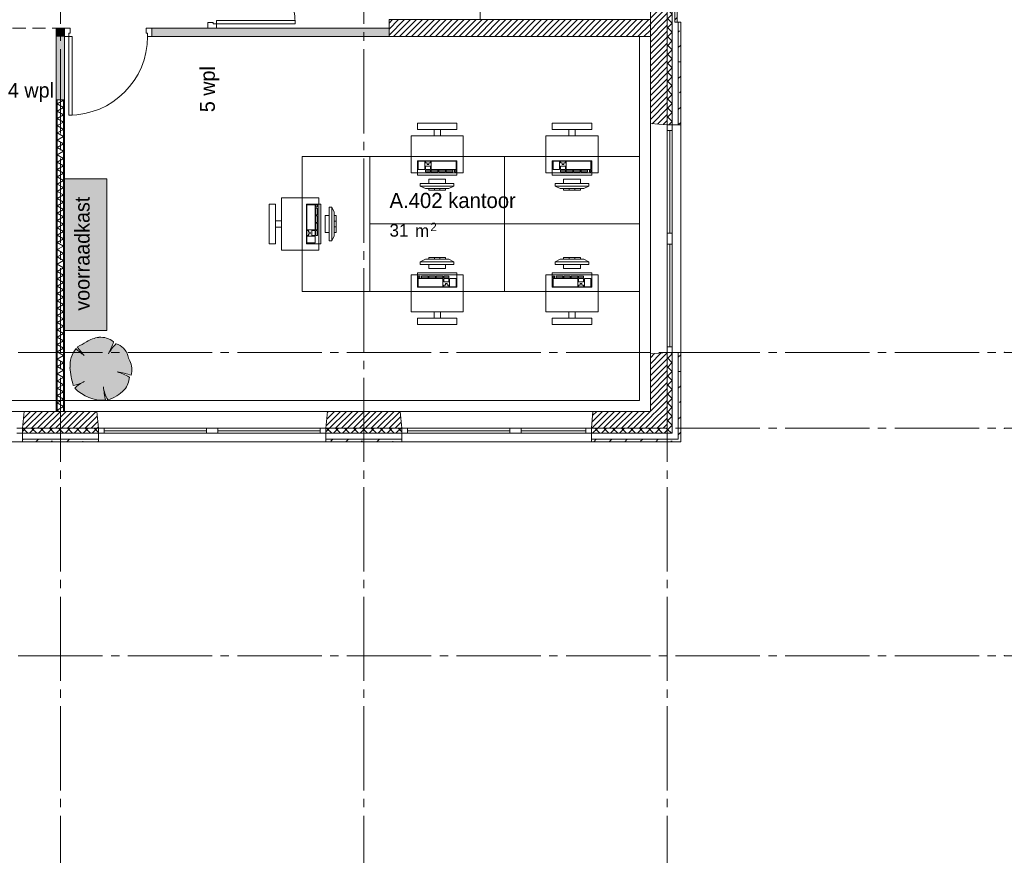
# Paper-space layout '19061B VOn 012b Plattegrond tweede verdieping' of a CAD drawing. Header units: millimetres. Extents: x 10 to 1052, y 0 to 594.
# Tile 44 of 50: x 734 to 851, y 291 to 390. Entities that reach past the tile are written whole.
import ezdxf
from ezdxf.xclip import XClip

# ---------------------------------------------------------------- set-up
doc = ezdxf.new("R2010")
doc.units = ezdxf.units.MM
doc.header["$MEASUREMENT"] = 0
doc.header["$XCLIPFRAME"] = 0
doc.linetypes.add('B0204', pattern=[13, 10, -1, 1, -1])
doc.linetypes.add('B0701', pattern=[2.3412, 1.56, -0.7812])
for name, color, linetype in [('21 Buitenwanden', 7, 'Continuous'), ('21 Buitenwanden Doorsnede-arcering', 7, 'Continuous'), ('21 Buitenwanden Laagscheidingslijnen', 7, 'Continuous'), ('21 Buitenwanden Ramen', 7, 'Continuous'), ('22 C Binnenwanden', 7, 'Continuous'), ('22 C Binnenwanden Doorsnede-arcering', 7, 'Continuous'), ('23 Vloeren', 7, 'Continuous'), ('67 Radiatoren - lijn', 7, 'Continuous'), ('82 Interieur', 7, 'Continuous'), ('A Stramien', 7, 'Continuous'), ('New_21 Vliesgevels', 7, 'Continuous'), ('New_21 Vliesgevels Deuren', 7, 'Continuous'), ('New_21 Vliesgevels Doorsnede-arcering', 7, 'Continuous'), ('New_22 NC Binnenwanden', 7, 'Continuous'), ('New_22 NC Binnenwanden Doorsnede-arcering', 7, 'Continuous'), ('New_22 NC Binnenwanden Laagscheidingslijnen', 7, 'Continuous'), ('New_79 Vaste inrichting', 7, 'Continuous'), ('New_79 Vaste inrichting 2D arcering', 7, 'Continuous'), ('New_82 Interieur', 7, 'Continuous'), ('New_82 Interieur 2D arcering', 7, 'Continuous'), ('New_Z Ruimtebenaming', 7, 'Continuous'), ('Z Ruimtebenaming', 7, 'Continuous')]:
    doc.layers.add(name, color=color, linetype=linetype)
doc.styles.add('GENERATED_STYLE_2', font='txt')
doc.styles.add('GENERATED_STYLE_5', font='txt')
pattern_1 = [(45, (162.76037, 134.7577), (-0.3535534, 0.3535534), [])]
pattern_2 = [(45, (162.7604, 134.7577), (-1.838478, 1.838478), []), (45, (161.8411, 135.677), (-1.838478, 1.838478), [1.95, -0.65, 0, -0.65])]
pattern_3 = [(45, (162.7604, 134.7577), (-0.5303301, 0.5303301), []), (135, (162.7604, 134.7577), (0.5303301, 0.5303301), [])]
pattern_4 = [(135, (162.7604, 134.7577), (0.5303301, 0.5303301), []), (225, (162.7604, 134.7577), (-0.5303301, 0.5303301), [])]
pattern_5 = [(180, (162.7604, 134.7577), (0, 2), [])]

# ---------------------------------------------------------------- blocks, each defined once
blk = doc.blocks.new('*X96')
at = {"layer": 'New_22 NC Binnenwanden Doorsnede-arcering', "color": 7, "linetype": 'Continuous', "lineweight": 0}
for p, q in [((739.14, 380.71), (738.39, 380.28)), ((739.14, 379.84), (738.39, 380.28)), ((739.14, 379.84), (738.39, 379.41)), ((739.14, 380.71), (739.05, 380.76)), ((739.14, 378.98), (738.39, 379.41)), ((739.14, 378.98), (738.39, 378.54)), ((739.14, 378.11), (738.39, 378.54)), ((739.14, 378.11), (738.39, 377.68)), ((739.14, 377.24), (738.39, 377.68)), ((739.14, 377.24), (738.39, 376.81)), ((739.14, 376.38), (738.39, 376.81)), ((739.14, 376.38), (738.39, 375.95)), ((739.14, 375.51), (738.39, 375.95)), ((739.14, 375.51), (738.39, 375.08)), ((739.14, 374.65), (738.39, 375.08)), ((739.14, 374.65), (738.39, 374.21)), ((739.14, 373.78), (738.39, 374.21)), ((739.14, 373.78), (738.39, 373.35)), ((739.14, 372.91), (738.39, 373.35)), ((739.14, 372.91), (738.39, 372.48)), ((739.14, 372.05), (738.39, 372.48)), ((739.14, 372.05), (738.39, 371.62)), ((739.14, 371.18), (738.39, 371.62)), ((739.14, 371.18), (738.39, 370.75)), ((739.14, 370.32), (738.39, 370.75)), ((739.14, 370.32), (738.39, 369.88)), ((739.14, 369.45), (738.39, 369.88)), ((739.14, 369.45), (738.39, 369.02)), ((739.14, 368.58), (738.39, 369.02)), ((739.14, 368.58), (738.39, 368.15)), ((739.14, 367.72), (738.39, 368.15)), ((739.14, 367.72), (738.39, 367.29)), ((739.14, 366.85), (738.39, 367.29)), ((739.14, 366.85), (738.39, 366.42)), ((739.14, 365.99), (738.39, 366.42)), ((739.14, 365.99), (738.39, 365.55)), ((739.14, 365.12), (738.39, 365.55)), ((739.14, 365.12), (738.39, 364.69)), ((739.14, 364.25), (738.39, 364.69)), ((739.14, 364.25), (738.39, 363.82)), ((739.14, 363.39), (738.39, 363.82)), ((739.14, 363.39), (738.39, 362.96)), ((739.14, 362.52), (738.39, 362.96)), ((739.14, 362.52), (738.39, 362.09)), ((739.14, 361.66), (738.39, 362.09)), ((739.14, 361.66), (738.39, 361.22)), ((739.14, 360.79), (738.39, 361.22)), ((739.14, 360.79), (738.39, 360.36)), ((739.14, 359.92), (738.39, 360.36)), ((739.14, 359.92), (738.39, 359.49)), ((739.14, 359.06), (738.39, 359.49)), ((739.14, 359.06), (738.39, 358.63)), ((739.14, 358.19), (738.39, 358.63)), ((739.14, 358.19), (738.39, 357.76)), ((739.14, 357.33), (738.39, 357.76)), ((739.14, 357.33), (738.39, 356.89)), ((739.14, 356.46), (738.39, 356.89)), ((739.14, 356.46), (738.39, 356.03)), ((739.14, 355.59), (738.39, 356.03)), ((739.14, 355.59), (738.39, 355.16)), ((739.14, 354.73), (738.39, 355.16)), ((739.14, 354.73), (738.39, 354.3)), ((739.14, 353.86), (738.39, 354.3)), ((739.14, 353.86), (738.39, 353.43)), ((739.14, 353), (738.39, 353.43)), ((739.14, 353), (738.39, 352.56)), ((739.14, 352.13), (738.39, 352.56)), ((739.14, 352.13), (738.39, 351.7)), ((739.14, 351.26), (738.39, 351.7)), ((739.14, 351.26), (738.39, 350.83)), ((739.14, 350.4), (738.39, 350.83)), ((739.14, 350.4), (738.39, 349.97)), ((739.14, 349.53), (738.39, 349.97)), ((739.14, 349.53), (738.39, 349.1)), ((739.14, 348.67), (738.39, 349.1)), ((739.14, 348.67), (738.39, 348.23)), ((739.14, 347.8), (738.39, 348.23)), ((739.14, 347.8), (738.39, 347.37)), ((739.14, 346.93), (738.39, 347.37)), ((739.14, 346.93), (738.39, 346.5)), ((739.14, 346.07), (738.39, 346.5)), ((739.14, 346.07), (738.39, 345.63)), ((739.14, 345.2), (738.39, 345.63)), ((739.14, 345.2), (738.39, 344.77)), ((739.14, 344.34), (738.39, 344.77)), ((739.14, 344.34), (738.39, 343.9)), ((738.64, 343.76), (738.39, 343.9))]:
    blk.add_line(p, q, dxfattribs=at)
blk = doc.blocks.new('Drawing_2_1', base_point=(162.76, 134.76))
at = {"layer": '21 Buitenwanden Doorsnede-arcering', "linetype": 'Continuous', "lineweight": 0, "true_color": 0x000000}
h = blk.add_hatch(dxfattribs=at)
h.set_pattern_fill('220_Gewapend_beton___pre_2B', color=18, style=0, pattern_type=2)
h.set_pattern_definition(pattern_1)
h.paths.add_polyline_path([(810.76, 389.96), (810.76, 419.56), (808.76, 419.56), (808.76, 389.96)])
h = blk.add_hatch(dxfattribs=at)
h.set_pattern_fill('415_Isolatie_ruit_0001', color=18, style=0, pattern_type=2)
h.set_pattern_definition(pattern_4)
h.paths.add_polyline_path([(811.36, 389.96), (811.36, 419.56), (810.76, 419.56), (810.76, 389.96)])
h = blk.add_hatch(dxfattribs=at)
h.set_pattern_fill('160_Natuursteen_0001', color=18, style=0, pattern_type=2)
h.set_pattern_definition(pattern_2)
h.paths.add_polyline_path([(811.96, 389.96), (811.96, 419.56), (811.66, 419.56), (811.66, 389.96)])
h = blk.add_hatch(dxfattribs=at)
h.set_pattern_fill('220_Gewapend_beton___pre_2B', color=18, style=0, pattern_type=2)
h.set_pattern_definition(pattern_1)
h.paths.add_polyline_path([(810.76, 389.96), (808.76, 389.96), (808.76, 377.93), (810.76, 377.76)])
h = blk.add_hatch(dxfattribs=at)
h.set_pattern_fill('415_Isolatie_ruit_0001', color=18, style=0, pattern_type=2)
h.set_pattern_definition(pattern_4)
h.paths.add_polyline_path([(810.76, 377.76), (811.36, 377.76), (811.36, 389.96), (810.76, 389.96)])
h = blk.add_hatch(dxfattribs=at)
h.set_pattern_fill('160_Natuursteen_0001', color=18, style=0, pattern_type=2)
h.set_pattern_definition(pattern_2)
h.paths.add_polyline_path([(812.06, 389.96), (812.06, 377.76), (812.36, 377.76), (812.36, 389.96)])
h = blk.add_hatch(dxfattribs=at)
h.set_pattern_fill('220_Gewapend_beton___pre_2B', color=18, style=0, pattern_type=2)
h.set_pattern_definition(pattern_1)
h.paths.add_polyline_path([(808.76, 343.76), (810.76, 343.76), (810.76, 350.76), (808.76, 350.58)])
h = blk.add_hatch(dxfattribs=at)
h.set_pattern_fill('415_Isolatie_ruit_0001', color=18, style=0, pattern_type=2)
h.set_pattern_definition(pattern_4)
h.paths.add_polyline_path([(811.36, 350.76), (810.76, 350.76), (810.76, 341.76), (811.36, 341.76)])
h = blk.add_hatch(dxfattribs=at)
h.set_pattern_fill('160_Natuursteen_0001', color=18, style=0, pattern_type=2)
h.set_pattern_definition(pattern_2)
h.paths.add_polyline_path([(812.06, 340.46), (812.36, 340.46), (812.36, 350.76), (812.06, 350.76)])
h = blk.add_hatch(dxfattribs=at)
h.set_pattern_fill('220_Gewapend_beton___pre_2B', color=18, style=0, pattern_type=2)
h.set_pattern_definition(pattern_1)
h.paths.add_polyline_path([(734.44, 343.76), (734.26, 341.76), (743.26, 341.76), (743.09, 343.76)])
h = blk.add_hatch(dxfattribs=at)
h.set_pattern_fill('220_Gewapend_beton___pre_2B', color=18, style=0, pattern_type=2)
h.set_pattern_definition(pattern_1)
h.paths.add_polyline_path([(770.44, 343.76), (770.26, 341.76), (779.26, 341.76), (779.09, 343.76)])
h = blk.add_hatch(dxfattribs=at)
h.set_pattern_fill('220_Gewapend_beton___pre_2B', color=18, style=0, pattern_type=2)
h.set_pattern_definition(pattern_1)
h.paths.add_polyline_path([(801.94, 343.76), (801.76, 341.76), (808.76, 341.76), (808.76, 343.76)])
h = blk.add_hatch(dxfattribs=at)
h.set_pattern_fill('220_Gewapend_beton___pre_2B', color=18, style=0, pattern_type=2)
h.set_pattern_definition(pattern_1)
h.paths.add_polyline_path([(808.76, 343.76), (810.76, 341.76), (810.76, 343.76)])
h = blk.add_hatch(dxfattribs=at)
h.set_pattern_fill('220_Gewapend_beton___pre_2B', color=18, style=0, pattern_type=2)
h.set_pattern_definition(pattern_1)
h.paths.add_polyline_path([(808.76, 341.76), (810.76, 341.76), (808.76, 343.76)])
h = blk.add_hatch(dxfattribs=at)
h.set_pattern_fill('415_Isolatie_ruit_0001', color=18, style=0, pattern_type=2)
h.set_pattern_definition(pattern_3)
h.paths.add_polyline_path([(734.26, 341.16), (743.26, 341.16), (743.26, 341.76), (734.26, 341.76)])
h = blk.add_hatch(dxfattribs=at)
h.set_pattern_fill('415_Isolatie_ruit_0001', color=18, style=0, pattern_type=2)
h.set_pattern_definition(pattern_3)
h.paths.add_polyline_path([(770.26, 341.16), (779.26, 341.16), (779.26, 341.76), (770.26, 341.76)])
h = blk.add_hatch(dxfattribs=at)
h.set_pattern_fill('415_Isolatie_ruit_0001', color=18, style=0, pattern_type=2)
h.set_pattern_definition(pattern_3)
h.paths.add_polyline_path([(801.76, 341.76), (801.76, 341.16), (810.76, 341.16), (810.76, 341.76)])
h = blk.add_hatch(dxfattribs=at)
h.set_pattern_fill('415_Isolatie_ruit_0001', color=18, style=0, pattern_type=2)
h.set_pattern_definition(pattern_3)
h.paths.add_polyline_path([(810.76, 341.76), (811.36, 341.16), (811.36, 341.76)])
h = blk.add_hatch(dxfattribs=at)
h.set_pattern_fill('415_Isolatie_ruit_0001', color=18, style=0, pattern_type=2)
h.set_pattern_definition(pattern_3)
h.paths.add_polyline_path([(810.76, 341.76), (810.76, 341.16), (811.36, 341.16)])
h = blk.add_hatch(dxfattribs=at)
h.set_pattern_fill('160_Natuursteen_0001', color=18, style=0, pattern_type=2)
h.set_pattern_definition(pattern_2)
h.paths.add_polyline_path([(734.26, 340.16), (743.26, 340.16), (743.26, 340.46), (734.26, 340.46)])
h = blk.add_hatch(dxfattribs=at)
h.set_pattern_fill('160_Natuursteen_0001', color=18, style=0, pattern_type=2)
h.set_pattern_definition(pattern_2)
h.paths.add_polyline_path([(770.26, 340.16), (779.26, 340.16), (779.26, 340.46), (770.26, 340.46)])
h = blk.add_hatch(dxfattribs=at)
h.set_pattern_fill('160_Natuursteen_0001', color=18, style=0, pattern_type=2)
h.set_pattern_definition(pattern_2)
h.paths.add_polyline_path([(801.76, 340.16), (812.06, 340.16), (812.06, 340.46), (801.76, 340.46)])
h = blk.add_hatch(dxfattribs=at)
h.set_pattern_fill('160_Natuursteen_0001', color=18, style=0, pattern_type=2)
h.set_pattern_definition(pattern_2)
h.paths.add_polyline_path([(812.06, 340.46), (812.36, 340.16), (812.36, 340.46)])
h = blk.add_hatch(dxfattribs=at)
h.set_pattern_fill('160_Natuursteen_0001', color=18, style=0, pattern_type=2)
h.set_pattern_definition(pattern_2)
h.paths.add_polyline_path([(812.06, 340.46), (812.06, 340.16), (812.36, 340.16)])
at = {"layer": '22 C Binnenwanden Doorsnede-arcering', "linetype": 'Continuous', "lineweight": 0, "true_color": 0x000000}
h = blk.add_hatch(dxfattribs=at)
h.set_pattern_fill('220_Gewapend_beton___pre_2B', color=18, style=0, pattern_type=2)
h.set_pattern_definition(pattern_1)
h.paths.add_polyline_path([(808.76, 390.26), (777.76, 390.26), (777.76, 388.26), (808.76, 388.26)])
at = {"layer": 'New_21 Vliesgevels Doorsnede-arcering', "linetype": 'Continuous', "lineweight": 0, "true_color": 0x80e2d7}
for points in [[(739.26, 389.26), (738.26, 389.26), (739.26, 388.26)], [(738.26, 388.26), (739.26, 388.26), (738.26, 389.26)], [(749.6, 389.26), (749.6, 388.26), (777.76, 388.26), (777.76, 389.26)], [(738.26, 388.26), (738.26, 380.76), (739.26, 380.76), (739.26, 388.26)]]:
    blk.add_hatch(color=121, dxfattribs=at).paths.add_polyline_path(points)
at = {"layer": 'New_22 NC Binnenwanden Doorsnede-arcering', "linetype": 'Continuous', "lineweight": 0, "true_color": 0x000000}
h = blk.add_hatch(dxfattribs=at)
h.set_pattern_fill('930_Lijnen_vert_200_0001', color=18, style=0, pattern_type=2)
h.set_pattern_definition(pattern_5)
h.paths.add_polyline_path([(738.26, 380.76), (738.26, 343.76), (738.39, 343.76), (738.39, 380.76)])
h = blk.add_hatch(dxfattribs=at)
h.set_pattern_fill('930_Lijnen_vert_200_0001', color=18, style=0, pattern_type=2)
h.set_pattern_definition(pattern_5)
h.paths.add_polyline_path([(739.26, 343.76), (739.26, 380.76), (739.14, 380.76), (739.14, 343.76)])
at = {"layer": 'New_79 Vaste inrichting 2D arcering', "linetype": 'Continuous', "lineweight": 0, "true_color": 0xffffff}
blk.add_hatch(color=7, dxfattribs=at).paths.add_polyline_path([(739.26, 353.37), (744.26, 353.37), (744.26, 371.37), (739.26, 371.37)])
at = {"layer": 'New_82 Interieur 2D arcering', "linetype": 'Continuous', "lineweight": 0, "true_color": 0xc2df8b}
blk.add_hatch(color=71, dxfattribs=at).paths.add_polyline_path([(740.58, 351.21, 0.176271), (739.9, 348.95, 0.048896), (740.3, 346.82, 0.060036), (741.47, 347.25, 0.067145), (740.47, 346.52, 0.21157), (744.09, 345.08, -0.01602), (743.88, 346.5, 0.1048), (744.37, 345.14, 0.138163), (746.33, 346.32, 0.165491), (746.93, 347.84, 0.059133), (745.51, 348.45, -0.033475), (747.16, 348.04, 0.176093), (746.98, 349.76, -0.023868), (746.76, 350.38, 0.261493), (745.38, 351.8, 0.060987), (744.45, 350.61, 0.058172), (745.06, 352.02, 0.189926), (743.33, 352.55, 0.102387), (741.87, 352.02, -0.00375), (740.77, 351.41, 0.030984), (741.56, 350.41, -0.009616)])
at = {"layer": '21 Buitenwanden', "color": 3, "linetype": 'Continuous', "lineweight": 0}
for p, q in [((810.76, 377.76), (808.76, 377.93)), ((810.76, 350.76), (808.76, 350.58)), ((734.26, 341.76), (734.44, 343.76)), ((743.26, 341.76), (743.09, 343.76)), ((770.26, 341.76), (770.44, 343.76)), ((779.26, 341.76), (779.09, 343.76)), ((801.76, 341.76), (801.94, 343.76))]:
    blk.add_line(p, q, dxfattribs=at)
at = {"layer": '21 Buitenwanden', "color": 1, "linetype": 'Continuous', "lineweight": 0}
for p, q in [((811.36, 377.76), (810.76, 377.76)), ((811.36, 350.76), (810.76, 350.76)), ((734.26, 341.16), (734.26, 341.76)), ((743.26, 341.16), (743.26, 341.76)), ((770.26, 341.16), (770.26, 341.76)), ((779.26, 341.16), (779.26, 341.76)), ((801.76, 341.16), (801.76, 341.76))]:
    blk.add_line(p, q, dxfattribs=at)
at = {"layer": '21 Buitenwanden', "color": 9, "linetype": 'Continuous', "lineweight": 0}
for p, q in [((812.06, 377.76), (811.36, 377.76)), ((812.06, 350.76), (811.36, 350.76)), ((734.26, 340.46), (734.26, 341.16)), ((743.26, 340.46), (743.26, 341.16)), ((770.26, 340.46), (770.26, 341.16)), ((779.26, 340.46), (779.26, 341.16)), ((801.76, 340.46), (801.76, 341.16))]:
    blk.add_line(p, q, dxfattribs=at)
at = {"layer": '21 Buitenwanden', "color": 2, "linetype": 'Continuous', "lineweight": 0}
for p, q in [((812.36, 377.76), (812.06, 377.76)), ((812.36, 350.76), (812.06, 350.76)), ((734.26, 340.16), (734.26, 340.46)), ((743.26, 340.16), (743.26, 340.46)), ((770.26, 340.16), (770.26, 340.46)), ((779.26, 340.16), (779.26, 340.46)), ((801.76, 340.16), (801.76, 340.46))]:
    blk.add_line(p, q, dxfattribs=at)
at = {"layer": '21 Buitenwanden', "color": 3, "linetype": 'Continuous', "lineweight": 0, "flags": 128}
for points in [[(808.76, 419.56), (808.76, 389.96)], [(808.76, 389.96), (808.76, 377.93)], [(808.76, 350.58), (808.76, 343.76)], [(743.09, 343.76), (734.44, 343.76)], [(779.09, 343.76), (770.44, 343.76)], [(808.76, 343.76), (801.94, 343.76)]]:
    blk.add_lwpolyline(points, dxfattribs=at)
at = {"layer": '21 Buitenwanden', "color": 2, "linetype": 'Continuous', "lineweight": 0, "flags": 128}
for points in [[(811.96, 389.96), (811.96, 419.56)], [(811.96, 389.96), (811.66, 389.96)], [(812.36, 389.96), (812.06, 389.96)], [(812.36, 377.76), (812.36, 389.96)], [(812.36, 340.46), (812.36, 350.76)], [(734.26, 340.16), (743.26, 340.16)], [(770.26, 340.16), (779.26, 340.16)], [(801.76, 340.16), (812.36, 340.16)], [(812.36, 340.16), (812.36, 340.46)]]:
    blk.add_lwpolyline(points, dxfattribs=at)
at = {"layer": '21 Buitenwanden', "color": 9, "linetype": 'Continuous', "lineweight": 0, "flags": 128}
blk.add_lwpolyline([(812.06, 389.96), (811.66, 389.96)], dxfattribs=at)
at = {"layer": '21 Buitenwanden Laagscheidingslijnen', "color": 3, "linetype": 'Continuous', "lineweight": 0}
for p, q in [((810.76, 389.96), (810.76, 419.56)), ((810.76, 377.76), (810.76, 389.96)), ((810.76, 343.76), (810.76, 350.76)), ((810.76, 341.76), (810.76, 343.76)), ((810.76, 341.76), (810.76, 343.76)), ((734.26, 341.76), (743.26, 341.76)), ((770.26, 341.76), (779.26, 341.76)), ((801.76, 341.76), (808.76, 341.76)), ((808.76, 341.76), (810.76, 341.76))]:
    blk.add_line(p, q, dxfattribs=at)
at = {"layer": '21 Buitenwanden Laagscheidingslijnen', "color": 1, "linetype": 'Continuous', "lineweight": 0}
for p, q in [((811.36, 389.96), (811.36, 419.56)), ((811.36, 377.76), (811.36, 389.96)), ((811.36, 341.76), (811.36, 350.76)), ((811.36, 341.16), (811.36, 341.76)), ((811.36, 341.16), (811.36, 341.76)), ((734.26, 341.16), (743.26, 341.16)), ((770.26, 341.16), (779.26, 341.16)), ((801.76, 341.16), (810.76, 341.16)), ((810.76, 341.16), (811.36, 341.16))]:
    blk.add_line(p, q, dxfattribs=at)
at = {"layer": '21 Buitenwanden Laagscheidingslijnen', "color": 2, "linetype": 'Continuous', "lineweight": 0}
for p, q in [((811.66, 389.96), (811.66, 419.56)), ((812.06, 377.76), (812.06, 389.96)), ((812.06, 341.16), (812.06, 350.76)), ((734.26, 340.46), (743.26, 340.46)), ((770.26, 340.46), (779.26, 340.46)), ((801.76, 340.46), (811.36, 340.46)), ((811.36, 340.46), (812.06, 340.46)), ((812.06, 340.46), (812.06, 341.16)), ((812.06, 340.46), (812.06, 341.16))]:
    blk.add_line(p, q, dxfattribs=at)
at = {"layer": '21 Buitenwanden Ramen', "color": 9, "linetype": 'Continuous', "lineweight": 0}
for p, q in [((808.76, 377.93), (808.76, 364.26)), ((812.06, 377.76), (811.36, 377.76)), ((812.36, 377.76), (812.36, 364.26)), ((810.76, 364.93), (810.76, 377.09)), ((811.06, 377.09), (811.06, 364.93)), ((811.36, 377.09), (811.36, 364.93)), ((808.76, 364.26), (808.76, 350.58)), ((812.36, 364.26), (812.36, 350.76)), ((812.06, 350.76), (811.36, 350.76)), ((720.76, 343.76), (734.44, 343.76)), ((756.76, 343.76), (743.09, 343.76)), ((770.44, 343.76), (756.76, 343.76)), ((792.76, 343.76), (779.09, 343.76)), ((801.94, 343.76), (792.76, 343.76)), ((757.43, 341.76), (769.59, 341.76)), ((769.59, 341.46), (757.43, 341.46)), ((793.43, 341.76), (801.09, 341.76)), ((801.09, 341.46), (793.43, 341.46)), ((720.76, 340.16), (734.26, 340.16)), ((734.26, 340.46), (734.26, 341.16)), ((743.26, 340.46), (743.26, 341.16)), ((756.76, 340.16), (743.26, 340.16)), ((770.26, 340.16), (756.76, 340.16)), ((769.59, 341.16), (757.43, 341.16)), ((770.26, 340.46), (770.26, 341.16)), ((779.26, 340.46), (779.26, 341.16)), ((792.76, 340.16), (779.26, 340.16)), ((801.76, 340.16), (792.76, 340.16)), ((801.09, 341.16), (793.43, 341.16)), ((801.76, 340.46), (801.76, 341.16))]:
    blk.add_line(p, q, dxfattribs=at)
at = {"layer": '21 Buitenwanden Ramen', "color": 3, "linetype": 'Continuous', "lineweight": 0}
for p, q in [((810.76, 377.76), (808.76, 377.93)), ((810.76, 350.76), (808.76, 350.58)), ((734.26, 341.76), (734.44, 343.76)), ((743.26, 341.76), (743.09, 343.76)), ((770.26, 341.76), (770.44, 343.76)), ((779.26, 341.76), (779.09, 343.76)), ((801.76, 341.76), (801.94, 343.76))]:
    blk.add_line(p, q, dxfattribs=at)
at = {"layer": '21 Buitenwanden Ramen', "color": 1, "linetype": 'Continuous', "lineweight": 0}
for p, q in [((810.76, 377.09), (810.76, 377.76)), ((811.36, 377.76), (810.76, 377.76)), ((811.36, 377.76), (810.76, 377.76)), ((811.36, 377.76), (811.36, 377.09)), ((811.36, 377.09), (810.76, 377.09)), ((810.76, 364.26), (810.76, 364.93)), ((810.76, 364.93), (811.36, 364.93)), ((811.36, 364.93), (811.36, 364.26)), ((810.76, 364.26), (810.76, 363.59)), ((810.76, 363.59), (811.36, 363.59)), ((810.76, 363.59), (810.76, 351.43)), ((811.06, 363.59), (811.06, 351.43)), ((811.36, 363.59), (811.36, 364.26)), ((811.36, 351.43), (811.36, 363.59)), ((811.36, 351.43), (810.76, 351.43)), ((810.76, 351.43), (810.76, 350.76)), ((811.36, 350.76), (810.76, 350.76)), ((811.36, 350.76), (810.76, 350.76)), ((811.36, 350.76), (811.36, 351.43)), ((734.26, 341.76), (733.59, 341.76)), ((734.26, 341.16), (734.26, 341.76)), ((734.26, 341.16), (734.26, 341.76)), ((743.26, 341.76), (743.93, 341.76)), ((743.26, 341.16), (743.26, 341.76)), ((743.26, 341.16), (743.26, 341.76)), ((743.93, 341.76), (743.93, 341.16)), ((743.93, 341.76), (756.09, 341.76)), ((756.09, 341.46), (743.93, 341.46)), ((756.09, 341.16), (756.09, 341.76)), ((756.09, 341.76), (756.76, 341.76)), ((756.76, 341.76), (757.43, 341.76)), ((757.43, 341.76), (757.43, 341.16)), ((769.59, 341.16), (769.59, 341.76)), ((769.59, 341.76), (770.26, 341.76)), ((770.26, 341.16), (770.26, 341.76)), ((770.26, 341.16), (770.26, 341.76)), ((779.26, 341.76), (779.93, 341.76)), ((779.26, 341.16), (779.26, 341.76)), ((779.26, 341.16), (779.26, 341.76)), ((779.93, 341.76), (779.93, 341.16)), ((779.93, 341.76), (792.09, 341.76)), ((792.09, 341.46), (779.93, 341.46)), ((792.09, 341.16), (792.09, 341.76)), ((792.09, 341.76), (792.76, 341.76)), ((792.76, 341.76), (793.43, 341.76)), ((793.43, 341.76), (793.43, 341.16)), ((801.09, 341.16), (801.09, 341.76)), ((801.09, 341.76), (801.76, 341.76)), ((801.76, 341.16), (801.76, 341.76)), ((801.76, 341.16), (801.76, 341.76)), ((733.59, 341.16), (734.26, 341.16)), ((743.93, 341.16), (743.26, 341.16)), ((756.09, 341.16), (743.93, 341.16)), ((756.76, 341.16), (756.09, 341.16)), ((757.43, 341.16), (756.76, 341.16)), ((770.26, 341.16), (769.59, 341.16)), ((779.93, 341.16), (779.26, 341.16)), ((792.09, 341.16), (779.93, 341.16)), ((792.76, 341.16), (792.09, 341.16)), ((793.43, 341.16), (792.76, 341.16)), ((801.76, 341.16), (801.09, 341.16))]:
    blk.add_line(p, q, dxfattribs=at)
at = {"layer": '21 Buitenwanden Ramen', "color": 2, "linetype": 'Continuous', "lineweight": 0}
for p, q in [((812.36, 377.76), (812.06, 377.76)), ((812.36, 350.76), (812.06, 350.76)), ((734.26, 340.16), (734.26, 340.46)), ((743.26, 340.16), (743.26, 340.46)), ((770.26, 340.16), (770.26, 340.46)), ((779.26, 340.16), (779.26, 340.46)), ((801.76, 340.16), (801.76, 340.46))]:
    blk.add_line(p, q, dxfattribs=at)
at = {"layer": '22 C Binnenwanden', "color": 1, "linetype": 'Continuous', "lineweight": 0, "flags": 128}
for points in [[(808.76, 390.26), (777.76, 390.26)], [(777.76, 390.26), (777.76, 388.26)], [(808.76, 388.26), (808.76, 390.26)], [(777.76, 388.26), (808.76, 388.26)]]:
    blk.add_lwpolyline(points, dxfattribs=at)
at = {"layer": '23 Vloeren', "color": 1, "linetype": 'Continuous', "lineweight": 0, "flags": 128}
blk.add_lwpolyline([(380.76, 343.76), (808.76, 343.76), (808.76, 390.26), (788.56, 390.26), (788.56, 420.26), (808.76, 420.26), (808.76, 465.76), (380.76, 465.76)], dxfattribs=at)
at = {"layer": '67 Radiatoren - lijn', "color": 9, "linetype": 'Continuous', "lineweight": 0, "flags": 128}
blk.add_lwpolyline([(380.76, 345.06), (807.46, 345.06), (807.46, 388.26)], dxfattribs=at)
at = {"layer": 'A Stramien', "color": 9, "linetype": 'B0204', "lineweight": 0}
for p, q in [((738.76, 516.76), (738.76, 94.76)), ((774.76, 516.76), (774.76, 94.76)), ((810.76, 516.76), (810.76, 94.76)), ((122.76, 350.76), (850.76, 350.76)), ((850.76, 350.76), (860.76, 350.76)), ((122.76, 341.76), (850.76, 341.76)), ((850.76, 341.76), (860.76, 341.76)), ((122.76, 314.76), (850.76, 314.76)), ((850.76, 314.76), (860.76, 314.76))]:
    blk.add_line(p, q, dxfattribs=at)
for p in [(850.76, 350.76), (850.76, 350.76), (850.76, 341.76), (850.76, 341.76), (850.76, 314.76), (850.76, 314.76)]:
    blk.add_point(p, dxfattribs=at)
at = {"layer": 'New_21 Vliesgevels', "color": 1, "linetype": 'Continuous', "lineweight": 0}
for p, q in [((739.26, 388.26), (739.26, 389.26)), ((749.6, 388.26), (749.6, 389.26)), ((757.27, 389.26), (756.27, 389.26))]:
    blk.add_line(p, q, dxfattribs=at)
at = {"layer": 'New_21 Vliesgevels', "color": 1, "linetype": 'Continuous', "lineweight": 0, "flags": 128}
for points in [[(738.26, 389.26), (739.26, 389.26)], [(738.26, 389.26), (738.26, 380.76)], [(756.27, 389.26), (749.6, 389.26)], [(777.76, 389.26), (757.27, 389.26)], [(777.76, 389.26), (777.76, 388.26)], [(739.26, 380.76), (739.26, 388.26)], [(749.6, 388.26), (777.76, 388.26)], [(739.26, 380.76), (738.26, 380.76)]]:
    blk.add_lwpolyline(points, dxfattribs=at)
at = {"layer": 'New_21 Vliesgevels Deuren', "color": 1, "linetype": 'Continuous', "lineweight": 0}
for p, q in [((739.26, 389.26), (739.26, 388.26)), ((739.93, 389.26), (739.26, 389.26)), ((739.26, 388.26), (739.26, 389.26)), ((739.26, 388.26), (739.26, 389.26)), ((739.93, 388.66), (739.93, 389.26)), ((748.93, 389.26), (748.93, 388.66)), ((749.6, 389.26), (748.93, 389.26)), ((749.6, 388.26), (749.6, 389.26)), ((749.6, 388.26), (749.6, 389.26)), ((749.6, 388.26), (749.6, 389.26)), ((756.87, 389.93), (756.27, 389.93)), ((756.27, 389.93), (756.27, 389.26)), ((756.27, 389.26), (757.27, 389.26)), ((757.27, 389.26), (756.27, 389.26)), ((757.27, 389.26), (756.27, 389.26)), ((756.87, 389.76), (756.87, 389.93)), ((757.27, 389.76), (756.87, 389.76)), ((757.27, 389.76), (757.27, 390.16)), ((757.27, 390.16), (766.61, 390.16)), ((757.27, 389.26), (757.27, 389.76)), ((766.61, 389.76), (757.27, 389.76)), ((766.61, 390.16), (766.61, 389.76)), ((739.26, 388.26), (739.76, 388.26)), ((739.76, 388.26), (739.76, 388.66)), ((739.76, 388.66), (739.93, 388.66)), ((739.76, 378.92), (739.76, 388.26)), ((739.76, 388.26), (740.16, 388.26)), ((740.16, 388.26), (740.16, 378.92)), ((748.93, 388.66), (749.1, 388.66)), ((749.1, 388.66), (749.1, 388.26)), ((749.1, 388.26), (749.6, 388.26)), ((740.16, 378.92), (739.76, 378.92))]:
    blk.add_line(p, q, dxfattribs=at)
for centre, start, end in [((757.27, 389.76), 0, 90), ((739.76, 388.26), 270, 0)]:
    blk.add_arc(centre, 9.34, start, end, dxfattribs=at)
at = {"layer": 'New_22 NC Binnenwanden', "color": 1, "linetype": 'Continuous', "lineweight": 0, "flags": 128}
for points in [[(738.26, 380.76), (738.26, 343.76)], [(739.26, 380.76), (738.26, 380.76)], [(739.26, 343.76), (739.26, 380.76)], [(738.26, 343.76), (739.26, 343.76)]]:
    blk.add_lwpolyline(points, dxfattribs=at)
at = {"layer": 'New_22 NC Binnenwanden Laagscheidingslijnen', "color": 1, "linetype": 'Continuous', "lineweight": 0}
for p, q in [((738.39, 380.76), (738.39, 343.76)), ((739.14, 343.76), (739.14, 380.76))]:
    blk.add_line(p, q, dxfattribs=at)
at = {"layer": 'New_79 Vaste inrichting', "color": 1, "linetype": 'Continuous', "lineweight": 0, "flags": 128}
blk.add_lwpolyline([(739.26, 353.37), (744.26, 353.37), (744.26, 371.37), (739.26, 371.37)], close=True, dxfattribs=at)
at = {"layer": 'New_82 Interieur', "color": 1, "linetype": 'Continuous', "lineweight": 0}
for p, q in [((781.99, 373.46), (781.21, 373.46)), ((781.21, 373.46), (781.21, 372.49)), ((781.99, 372.49), (781.99, 373.46)), ((782.68, 373.46), (782.09, 373.46)), ((782.09, 373.46), (782.09, 373.27)), ((782.09, 373.27), (782.29, 373.27)), ((782.68, 372.88), (782.09, 372.88)), ((782.09, 372.88), (782.09, 372.49)), ((782.29, 373.27), (782.29, 373.07)), ((782.29, 373.07), (782.48, 373.07)), ((782.48, 373.07), (782.48, 373.27)), ((782.48, 373.27), (782.68, 373.27)), ((782.68, 373.27), (782.68, 373.46)), ((782.68, 372.49), (782.68, 372.88)), ((785.71, 373.46), (782.77, 373.46)), ((782.77, 373.46), (782.77, 372.49)), ((785.71, 372.49), (785.71, 373.46)), ((797.99, 373.46), (797.21, 373.46)), ((797.21, 373.46), (797.21, 372.49)), ((797.99, 372.49), (797.99, 373.46)), ((798.68, 373.46), (798.09, 373.46)), ((798.09, 373.46), (798.09, 373.27)), ((798.09, 373.27), (798.29, 373.27)), ((798.68, 372.88), (798.09, 372.88)), ((798.09, 372.88), (798.09, 372.49)), ((798.29, 373.27), (798.29, 373.07)), ((798.29, 373.07), (798.48, 373.07)), ((798.48, 373.07), (798.48, 373.27)), ((798.48, 373.27), (798.68, 373.27)), ((798.68, 373.27), (798.68, 373.46)), ((798.68, 372.49), (798.68, 372.88)), ((801.71, 373.46), (798.77, 373.46)), ((798.77, 373.46), (798.77, 372.49)), ((801.71, 372.49), (801.71, 373.46)), ((781.21, 372.49), (781.99, 372.49)), ((782.09, 372.49), (782.68, 372.49)), ((782.68, 372.39), (782.09, 372.39)), ((782.09, 372.39), (782.09, 372.2)), ((782.09, 372.2), (782.68, 372.2)), ((782.68, 372.2), (782.68, 372.39)), ((782.77, 372.49), (785.71, 372.49)), ((783.56, 372.39), (782.77, 372.39)), ((782.77, 372.39), (782.77, 372.2)), ((782.77, 372.2), (783.56, 372.2)), ((783.56, 372.2), (783.56, 372.39)), ((784.44, 372.39), (783.66, 372.39)), ((783.66, 372.39), (783.66, 372.2)), ((783.66, 372.2), (784.44, 372.2)), ((784.44, 372.2), (784.44, 372.39)), ((785.32, 372.39), (784.54, 372.39)), ((784.54, 372.39), (784.54, 372.2)), ((784.54, 372.2), (785.32, 372.2)), ((785.32, 372.2), (785.32, 372.39)), ((785.71, 372.39), (785.52, 372.39)), ((785.52, 372.39), (785.52, 372.2)), ((785.52, 372.2), (785.71, 372.2)), ((785.71, 372.2), (785.71, 372.39)), ((797.21, 372.49), (797.99, 372.49)), ((798.09, 372.49), (798.68, 372.49)), ((798.68, 372.39), (798.09, 372.39)), ((798.09, 372.39), (798.09, 372.2)), ((798.09, 372.2), (798.68, 372.2)), ((798.68, 372.2), (798.68, 372.39)), ((798.77, 372.49), (801.71, 372.49)), ((799.56, 372.39), (798.77, 372.39)), ((798.77, 372.39), (798.77, 372.2)), ((798.77, 372.2), (799.56, 372.2)), ((799.56, 372.2), (799.56, 372.39)), ((800.44, 372.39), (799.66, 372.39)), ((799.66, 372.39), (799.66, 372.2)), ((799.66, 372.2), (800.44, 372.2)), ((800.44, 372.2), (800.44, 372.39)), ((801.32, 372.39), (800.54, 372.39)), ((800.54, 372.39), (800.54, 372.2)), ((800.54, 372.2), (801.32, 372.2)), ((801.32, 372.2), (801.32, 372.39)), ((801.71, 372.39), (801.52, 372.39)), ((801.52, 372.39), (801.52, 372.2)), ((801.52, 372.2), (801.71, 372.2)), ((801.71, 372.2), (801.71, 372.39)), ((785.46, 370.81), (781.46, 370.81)), ((781.46, 370.81), (781.46, 370.51)), ((781.46, 370.51), (785.46, 370.51)), ((781.46, 370.51), (782.06, 370.21)), ((784.46, 371.31), (782.46, 371.31)), ((782.46, 371.31), (782.46, 370.81)), ((782.46, 370.81), (784.46, 370.81)), ((784.46, 370.81), (784.46, 371.31)), ((785.46, 370.51), (784.86, 370.21)), ((785.46, 370.51), (785.46, 370.81)), ((801.46, 370.81), (797.46, 370.81)), ((797.46, 370.81), (797.46, 370.51)), ((797.46, 370.51), (801.46, 370.51)), ((797.46, 370.51), (798.06, 370.21)), ((800.46, 371.31), (798.46, 371.31)), ((798.46, 371.31), (798.46, 370.81)), ((798.46, 370.81), (800.46, 370.81)), ((800.46, 370.81), (800.46, 371.31)), ((801.46, 370.51), (800.86, 370.21)), ((801.46, 370.51), (801.46, 370.81)), ((784.86, 370.21), (782.06, 370.21)), ((784.46, 370.21), (782.46, 370.21)), ((782.46, 370.21), (782.46, 370.01)), ((782.46, 370.01), (784.46, 370.01)), ((783.13, 370.21), (783.13, 370.01)), ((783.79, 370.21), (783.79, 370.01)), ((784.46, 370.01), (784.46, 370.21)), ((800.86, 370.21), (798.06, 370.21)), ((800.46, 370.21), (798.46, 370.21)), ((798.46, 370.21), (798.46, 370.01)), ((798.46, 370.01), (800.46, 370.01)), ((799.13, 370.21), (799.13, 370.01)), ((799.79, 370.21), (799.79, 370.01)), ((800.46, 370.01), (800.46, 370.21)), ((768.01, 368.26), (768.01, 365.32)), ((768.98, 368.26), (768.01, 368.26)), ((768.98, 365.32), (768.98, 368.26)), ((769.08, 368.26), (769.08, 368.06)), ((769.27, 368.26), (769.08, 368.26)), ((769.08, 368.06), (769.27, 368.06)), ((769.27, 368.06), (769.27, 368.26)), ((769.08, 367.87), (769.08, 367.08)), ((769.27, 367.87), (769.08, 367.87)), ((769.08, 367.08), (769.27, 367.08)), ((769.08, 366.99), (769.08, 366.2)), ((769.27, 366.99), (769.08, 366.99)), ((769.27, 367.08), (769.27, 367.87)), ((769.27, 366.2), (769.27, 366.99)), ((770.16, 367.01), (770.16, 365.01)), ((770.66, 367.01), (770.16, 367.01)), ((770.66, 368.01), (770.66, 364.01)), ((770.96, 368.01), (770.66, 368.01)), ((770.66, 365.01), (770.66, 367.01)), ((770.96, 364.01), (770.96, 368.01)), ((770.96, 368.01), (771.26, 367.41)), ((771.26, 367.41), (771.26, 364.61)), ((771.26, 367.01), (771.26, 365.01)), ((771.46, 367.01), (771.26, 367.01)), ((771.46, 365.01), (771.46, 367.01)), ((769.08, 366.2), (769.27, 366.2)), ((769.08, 366.11), (769.08, 365.32)), ((769.27, 366.11), (769.08, 366.11)), ((769.27, 365.32), (769.27, 366.11)), ((771.26, 366.34), (771.46, 366.34)), ((768.01, 365.32), (768.98, 365.32)), ((768.01, 365.22), (768.01, 364.64)), ((768.2, 365.22), (768.01, 365.22)), ((768.01, 364.64), (768.2, 364.64)), ((768.01, 364.54), (768.01, 363.76)), ((768.98, 364.54), (768.01, 364.54)), ((768.2, 365.03), (768.2, 365.22)), ((768.4, 365.03), (768.2, 365.03)), ((768.2, 364.64), (768.2, 364.83)), ((768.2, 364.83), (768.4, 364.83)), ((768.4, 364.83), (768.4, 365.03)), ((768.59, 365.22), (768.59, 364.64)), ((768.98, 365.22), (768.59, 365.22)), ((768.59, 364.64), (768.98, 364.64)), ((768.98, 364.64), (768.98, 365.22)), ((768.98, 363.76), (768.98, 364.54)), ((769.08, 365.32), (769.27, 365.32)), ((769.08, 365.22), (769.08, 364.64)), ((769.27, 365.22), (769.08, 365.22)), ((769.08, 364.64), (769.27, 364.64)), ((769.27, 364.64), (769.27, 365.22)), ((770.16, 365.01), (770.66, 365.01)), ((770.96, 364.01), (771.26, 364.61)), ((771.26, 365.67), (771.46, 365.67)), ((771.26, 365.01), (771.46, 365.01)), ((768.01, 363.76), (768.98, 363.76)), ((770.66, 364.01), (770.96, 364.01)), ((781.46, 361.51), (782.06, 361.81)), ((785.46, 361.51), (781.46, 361.51)), ((781.46, 361.51), (781.46, 361.21)), ((781.46, 361.21), (785.46, 361.21)), ((782.06, 361.81), (784.86, 361.81)), ((784.46, 362.01), (782.46, 362.01)), ((782.46, 362.01), (782.46, 361.81)), ((782.46, 361.81), (784.46, 361.81)), ((784.46, 361.21), (782.46, 361.21)), ((782.46, 361.21), (782.46, 360.71)), ((783.13, 361.81), (783.13, 362.01)), ((783.79, 361.81), (783.79, 362.01)), ((784.46, 361.81), (784.46, 362.01)), ((784.46, 360.71), (784.46, 361.21)), ((785.46, 361.51), (784.86, 361.81)), ((785.46, 361.21), (785.46, 361.51)), ((797.46, 361.51), (798.06, 361.81)), ((801.46, 361.51), (797.46, 361.51)), ((797.46, 361.51), (797.46, 361.21)), ((797.46, 361.21), (801.46, 361.21)), ((798.06, 361.81), (800.86, 361.81)), ((800.46, 362.01), (798.46, 362.01)), ((798.46, 362.01), (798.46, 361.81)), ((798.46, 361.81), (800.46, 361.81)), ((800.46, 361.21), (798.46, 361.21)), ((798.46, 361.21), (798.46, 360.71)), ((799.13, 361.81), (799.13, 362.01)), ((799.79, 361.81), (799.79, 362.01)), ((800.46, 361.81), (800.46, 362.01)), ((800.46, 360.71), (800.46, 361.21)), ((801.46, 361.51), (800.86, 361.81)), ((801.46, 361.21), (801.46, 361.51)), ((782.46, 360.71), (784.46, 360.71)), ((798.46, 360.71), (800.46, 360.71)), ((781.4, 359.82), (781.21, 359.82)), ((781.21, 359.82), (781.21, 359.62)), ((781.21, 359.62), (781.4, 359.62)), ((784.15, 359.53), (781.21, 359.53)), ((781.21, 359.53), (781.21, 358.56)), ((781.4, 359.62), (781.4, 359.82)), ((782.38, 359.82), (781.6, 359.82)), ((781.6, 359.82), (781.6, 359.62)), ((781.6, 359.62), (782.38, 359.62)), ((782.38, 359.62), (782.38, 359.82)), ((783.26, 359.82), (782.48, 359.82)), ((782.48, 359.82), (782.48, 359.62)), ((782.48, 359.62), (783.26, 359.62)), ((783.26, 359.62), (783.26, 359.82)), ((784.15, 359.82), (783.36, 359.82)), ((783.36, 359.82), (783.36, 359.62)), ((783.36, 359.62), (784.15, 359.62)), ((784.15, 359.62), (784.15, 359.82)), ((784.15, 358.56), (784.15, 359.53)), ((784.83, 359.82), (784.24, 359.82)), ((784.24, 359.82), (784.24, 359.62)), ((784.24, 359.62), (784.83, 359.62)), ((784.83, 359.53), (784.24, 359.53)), ((784.24, 359.53), (784.24, 359.14)), ((784.24, 359.14), (784.83, 359.14)), ((784.44, 358.75), (784.24, 358.75)), ((784.24, 358.75), (784.24, 358.56)), ((784.64, 358.94), (784.44, 358.94)), ((784.44, 358.94), (784.44, 358.75)), ((784.64, 358.75), (784.64, 358.94)), ((784.83, 358.75), (784.64, 358.75)), ((784.83, 359.62), (784.83, 359.82)), ((784.83, 359.14), (784.83, 359.53)), ((784.83, 358.56), (784.83, 358.75)), ((785.71, 359.53), (784.93, 359.53)), ((784.93, 359.53), (784.93, 358.56)), ((785.71, 358.56), (785.71, 359.53)), ((797.4, 359.82), (797.21, 359.82)), ((797.21, 359.82), (797.21, 359.62)), ((797.21, 359.62), (797.4, 359.62)), ((800.15, 359.53), (797.21, 359.53)), ((797.21, 359.53), (797.21, 358.56)), ((797.4, 359.62), (797.4, 359.82)), ((798.38, 359.82), (797.6, 359.82)), ((797.6, 359.82), (797.6, 359.62)), ((797.6, 359.62), (798.38, 359.62)), ((798.38, 359.62), (798.38, 359.82)), ((799.26, 359.82), (798.48, 359.82)), ((798.48, 359.82), (798.48, 359.62)), ((798.48, 359.62), (799.26, 359.62)), ((799.26, 359.62), (799.26, 359.82)), ((800.15, 359.82), (799.36, 359.82)), ((799.36, 359.82), (799.36, 359.62)), ((799.36, 359.62), (800.15, 359.62)), ((800.15, 359.62), (800.15, 359.82)), ((800.15, 358.56), (800.15, 359.53)), ((800.83, 359.82), (800.24, 359.82)), ((800.24, 359.82), (800.24, 359.62)), ((800.24, 359.62), (800.83, 359.62)), ((800.83, 359.53), (800.24, 359.53)), ((800.24, 359.53), (800.24, 359.14)), ((800.24, 359.14), (800.83, 359.14)), ((800.44, 358.75), (800.24, 358.75)), ((800.24, 358.75), (800.24, 358.56)), ((800.64, 358.94), (800.44, 358.94)), ((800.44, 358.94), (800.44, 358.75)), ((800.64, 358.75), (800.64, 358.94)), ((800.83, 358.75), (800.64, 358.75)), ((800.83, 359.62), (800.83, 359.82)), ((800.83, 359.14), (800.83, 359.53)), ((800.83, 358.56), (800.83, 358.75)), ((801.71, 359.53), (800.93, 359.53)), ((800.93, 359.53), (800.93, 358.56)), ((801.71, 358.56), (801.71, 359.53)), ((781.21, 358.56), (784.15, 358.56)), ((784.24, 358.56), (784.83, 358.56)), ((784.93, 358.56), (785.71, 358.56)), ((797.21, 358.56), (800.15, 358.56)), ((800.24, 358.56), (800.83, 358.56)), ((800.93, 358.56), (801.71, 358.56))]:
    blk.add_line(p, q, dxfattribs=at)
at = {"layer": 'New_82 Interieur', "color": 1, "linetype": 'Continuous', "lineweight": 0, "flags": 128}
for points in [[(785.81, 377.96), (785.81, 377.21), (781.11, 377.21), (781.11, 377.96)], [(801.81, 377.96), (801.81, 377.21), (797.11, 377.21), (797.11, 377.96)], [(786.56, 372.06), (780.36, 372.06), (780.36, 376.46), (786.56, 376.46)], [(783.09, 376.46), (783.09, 377.21), (783.84, 377.21), (783.84, 376.46)], [(802.56, 372.06), (796.36, 372.06), (796.36, 376.46), (802.56, 376.46)], [(799.09, 376.46), (799.09, 377.21), (799.84, 377.21), (799.84, 376.46)], [(775.46, 374.01), (775.46, 358.01), (767.46, 358.01), (767.46, 374.01)], [(791.46, 366.01), (775.46, 366.01), (775.46, 374.01), (791.46, 374.01)], [(807.46, 366.01), (791.46, 366.01), (791.46, 374.01), (807.46, 374.01)], [(785.81, 371.81), (785.81, 373.51), (781.11, 373.51), (781.11, 371.81)], [(801.81, 371.81), (801.81, 373.51), (797.11, 373.51), (797.11, 371.81)], [(763.51, 368.36), (764.26, 368.36), (764.26, 363.66), (763.51, 363.66)], [(769.41, 369.11), (769.41, 362.91), (765.01, 362.91), (765.01, 369.11)], [(769.66, 368.36), (767.96, 368.36), (767.96, 363.66), (769.66, 363.66)], [(765.01, 365.63), (764.26, 365.63), (764.26, 366.38), (765.01, 366.38)], [(791.46, 366.01), (775.46, 366.01), (775.46, 358.01), (791.46, 358.01)], [(807.46, 366.01), (791.46, 366.01), (791.46, 358.01), (807.46, 358.01)], [(786.56, 359.96), (780.36, 359.96), (780.36, 355.56), (786.56, 355.56)], [(781.11, 360.21), (781.11, 358.51), (785.81, 358.51), (785.81, 360.21)], [(802.56, 359.96), (796.36, 359.96), (796.36, 355.56), (802.56, 355.56)], [(797.11, 360.21), (797.11, 358.51), (801.81, 358.51), (801.81, 360.21)], [(783.09, 355.56), (783.09, 354.81), (783.84, 354.81), (783.84, 355.56)], [(799.09, 355.56), (799.09, 354.81), (799.84, 354.81), (799.84, 355.56)], [(785.81, 354.06), (785.81, 354.81), (781.11, 354.81), (781.11, 354.06)], [(801.81, 354.06), (801.81, 354.81), (797.11, 354.81), (797.11, 354.06)]]:
    blk.add_lwpolyline(points, close=True, dxfattribs=at)
at = {"layer": 'New_82 Interieur', "color": 1, "linetype": 'Continuous', "lineweight": 0}
for centre, radius, start, end in [((701.24, 424.77), 83.33, 298.3209, 299.1802), ((743.88, 348.75), 3.84, 98.332, 121.7159), ((743.53, 350.09), 2.47, 51.6944, 94.7098), ((738.69, 353.93), 6.65, 330.0024, 343.3193), ((749.78, 347.42), 6.21, 135.1451, 149.1049), ((744.8, 349.86), 2.02, 14.96, 73.5773), ((743.34, 349.14), 3.44, 143.151, 183.1386), ((761.77, 376.36), 32.89, 229.8879, 232.0917), ((749.26, 357.32), 10.35, 214.8214, 221.9203), ((753.34, 352.46), 6.91, 197.4908, 202.9598), ((744.7, 348.67), 2.54, 345.7331, 25.681), ((750.97, 349.91), 11.12, 184.9279, 196.1252), ((743.64, 342.14), 6.58, 60.0173, 73.5538), ((743.25, 335.95), 12.71, 72.1064, 79.7754), ((739.1, 351.93), 5.25, 283.1802, 298.4528), ((743.69, 343.17), 4.65, 116.8241, 133.917), ((744.4, 347.96), 2.54, 319.6822, 357.2692), ((743.9, 349.89), 4.81, 224.5126, 272.2962), ((766.19, 349.12), 22.46, 186.2349, 190.3463), ((747.35, 346.98), 3.5, 185.0422, 211.799), ((743.26, 349.2), 4.21, 285.3375, 316.8029)]:
    blk.add_arc(centre, radius, start, end, dxfattribs=at)
at = {"layer": 'New_Z Ruimtebenaming', "color": 9, "linetype": 'B0701', "lineweight": 0, "flags": 128}
blk.add_lwpolyline([(487.26, 389.26), (738.26, 389.26)], dxfattribs=at)
at = {"layer": 'Z Ruimtebenaming', "color": 4, "linetype": 'Continuous', "lineweight": 0}
blk.add_blockref('*X96', (0, 0), dxfattribs=at)
at = {"layer": '82 Interieur', "color": 9, "linetype": 'Continuous', "lineweight": 0, "char_height": 1.75, "attachment_point": 8, "rotation": 90, "style": 'GENERATED_STYLE_5'}
for s, insert in [('\\A1;{\\pqc;\\fSanuk-Regular|b0|i0|c0|p2;5\\fSanuk-Regular|b0|i0|c0|p2; wpl}', (757.61, 382.01)), ('\\A1;{\\pqc;\\fSanuk-Regular|b0|i0|c0|p2;voorraadkast}', (742.24, 362.48))]:
    blk.add_mtext(s, dxfattribs=dict(at, insert=insert))
at = {"layer": '82 Interieur', "color": 9, "linetype": 'Continuous', "lineweight": 0, "insert": (735.26, 380.48), "char_height": 1.75, "attachment_point": 8, "style": 'GENERATED_STYLE_5'}
blk.add_mtext('\\A1;{\\pqc;\\fSanuk-Regular|b0|i0|c0|p2;4\\fSanuk-Regular|b0|i0|c0|p2; wpl}', dxfattribs=at)
at = {"layer": 'Z Ruimtebenaming', "color": 2, "linetype": 'Continuous', "lineweight": 0, "attachment_point": 1, "style": 'GENERATED_STYLE_2'}
for s, insert, char_height in [('\\A1;{\\pql;\\pt0;\\fUbuntu|b0|i0|c0|p34;A.402 kantoor}', (777.81, 369.7), 1.8), ('\\A1;{\\pql;\\fUbuntu|b0|i0|c0|p34;31}', (777.81, 366), 1.5), ('\\A1;{\\pql;\\fUbuntu|b0|i0|c0|p34;2}', (782.67, 366.16), 1), ('\\A1;{\\pql;\\fUbuntu|b0|i0|c0|p34; m}', (780.28, 365.95), 1.5)]:
    blk.add_mtext(s, dxfattribs=dict(at, insert=insert, char_height=char_height))

psp = doc.layouts.new('19061B VOn 012b Plattegrond tweede verdieping')

# ---------------------------------------------------------------- block references
at = {"color": 4, "linetype": 'Continuous', "lineweight": 0}
ref = psp.add_blockref('Drawing_2_1', (162.76, 134.76), dxfattribs=at)
XClip(ref).set_block_clipping_path([(63.602702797, 41.749456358), (869.5607390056, 554.9340651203)])

doc.saveas('drawing.dxf')
